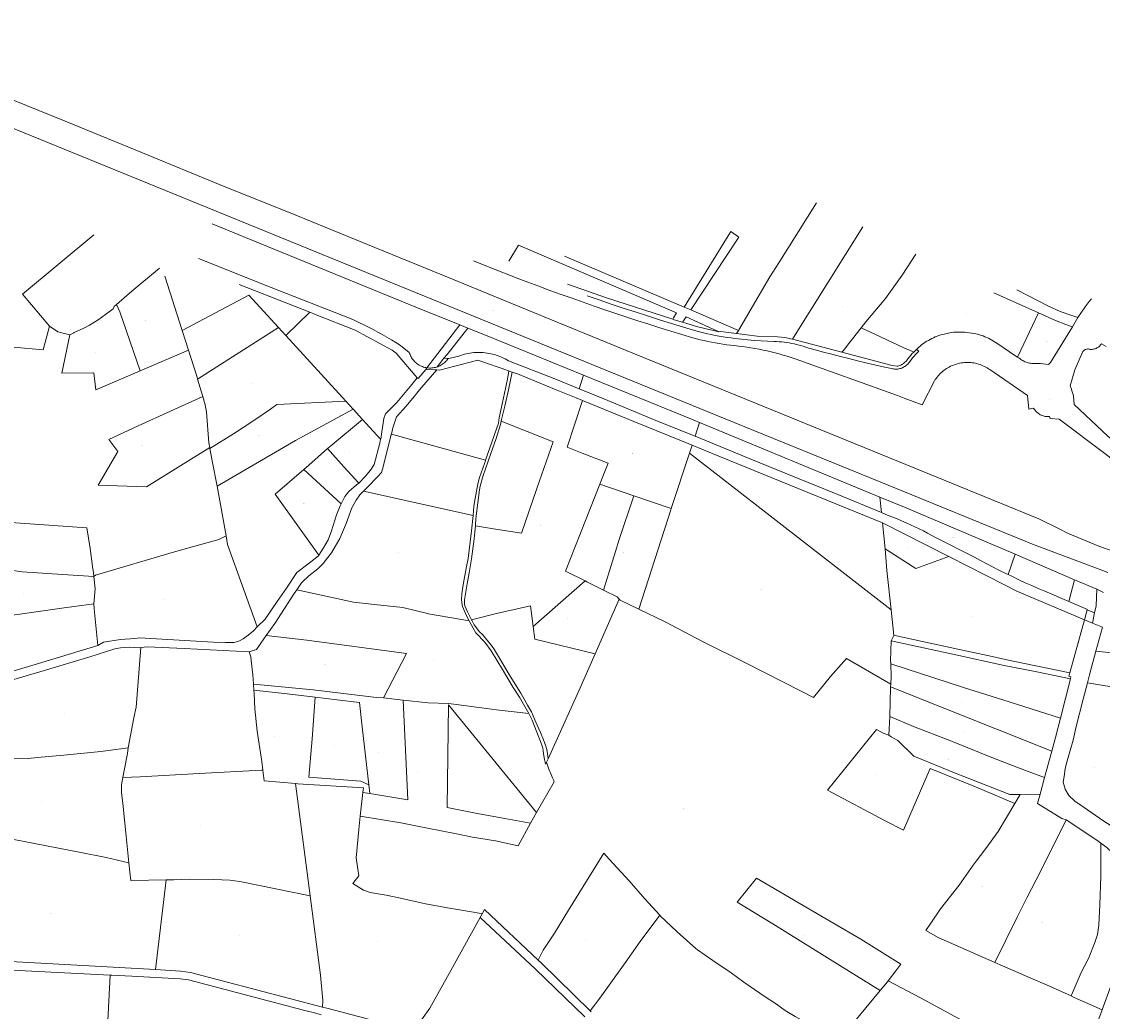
# Model space of a CAD drawing. Header units: metres. Extents: x 157502 to 161309, y 403445 to 406837.
# Tile 13 of 15: x 158794 to 160083, y 405656 to 406837. Entities that reach past the tile are written whole.
import ezdxf
from ezdxf.enums import TextEntityAlignment as Align
from ezdxf.lldxf.tags import DXFTag

# ---------------------------------------------------------------- set-up
doc = ezdxf.new("R2010")
doc.units = ezdxf.units.M
doc.layers.get('0').update_dxf_attribs({"color": 151})
doc.layers.add('B-WE-KG-GRENS_PERCEEL-G', color=150, linetype='KG-PERCEEL-SO', lineweight=18)
doc.layers.add('B-WE-KG-GRENS_PERCEEL-S', color=150, linetype='Continuous', lineweight=25)
doc.styles.add('NLCS-ISO', font='NLCS-ISO.TTF')
doc.styles.get("Standard").update_dxf_attribs({"font": 'iv-font.shx'})
tags = doc.linetypes.add('KG-PERCEEL-SO', pattern='A,5.5,-2,["P",Standard,S=1.8,R=0,X=-0.5,Y=-0.9],-2,5.5,-2,[5,NLCS.SHX,S=0.75,R=0,X=0,Y=0],-2', length=19).pattern_tags.tags
tags[6] = DXFTag(74, 10)

# ---------------------------------------------------------------- blocks, each defined once
blk = doc.blocks.new('SKG-PERCEELNUMMER-SO')
at = {"style": 'NLCS-ISO', "oblique": 10, "flags": 1}
for tag, p in [('GEMEENTECODE', (0, 2.6)), ('PERCEELGROOTTE', (0, -2.4))]:
    blk.add_attdef(tag, text='', height=1.8, dxfattribs=at).set_placement(p, align=Align.MIDDLE_CENTER)
at = {"style": 'NLCS-ISO', "oblique": 10}
blk.add_attdef('SECTIE', text='', height=1.8, dxfattribs=at).set_placement((-0.5, 0), align=Align.MIDDLE_RIGHT)
blk.add_attdef('PERCEELNUMMER', text='', height=1.8, dxfattribs=at).set_placement((0.5, 0), align=Align.MIDDLE_LEFT)

msp = doc.modelspace()

# ---------------------------------------------------------------- linework, layer by layer
at = {"layer": 'B-WE-KG-GRENS_PERCEEL-G', "ltscale": 0.2, "flags": 128}
for points in [[(159747.291, 406350.17), (159710.175, 406365.238), (159525.074, 406440.903), (159432.677, 406478.712), (159372.564, 406503.447), (159307.751, 406529.837), (159215.168, 406567.733), (159122.82, 406605.367), (159030.624, 406642.721), (158937.99, 406680.572), (158845.733, 406718.358), (158753.279, 406756.087), (158660.818, 406793.791), (158568.432, 406831.478), (158554.239, 406837.299)], [(158546.193, 406806.928), (159633.332, 406363.344)], [(159649.035, 406468.874), (159686.573, 406532.564), (159697.094, 406549.337), (159741.97, 406621.026)], [(159316.609, 406475.561), (159264.191, 406496.641), (159060.984, 406579.771), (159021.107, 406596.184)], [(158827.1, 406473.725), (158794.975, 406512.03), (158880.09, 406583.03)], [(159584.17, 406496.565), (159640.117, 406586.689), (159649.552, 406580.103)], [(159714.586, 406460.167), (159797.529, 406592.401)], [(159571.63, 406483.813), (159575.274, 406489.885), (159386.539, 406570.66), (159375.005, 406551.62)], [(159592.046, 406493.203), (159649.552, 406580.103)], [(159441.492, 406557.474), (159584.17, 406496.565)], [(159795.372, 406471.962), (159800.967, 406479.076), (159824.456, 406507.054), (159844.341, 406534.782), (159860.554, 406559.66)], [(159004.858, 406554.558), (159091.632, 406520.084), (159184.995, 406483.595)], [(159332.812, 406551.907), (159345.793, 406546.673), (159358.799, 406541.502), (159371.831, 406536.395), (159384.888, 406531.352), (159397.969, 406526.374), (159411.075, 406521.459), (159424.204, 406516.609), (159437.357, 406511.824), (159450.534, 406507.103), (159463.733, 406502.447)], [(158958.532, 406542.995), (158925.428, 406515.526), (158907.201, 406499.842)], [(158964.629, 406533.434), (158985.482, 406468.804)], [(159053.33, 406523.77), (159137.72, 406490.51)], [(159445.059, 406523.825), (159492.712, 406507.378), (159570.637, 406482.158)], [(158985.482, 406468.804), (159031.051, 406493.032), (159064.933, 406511.066)], [(159064.933, 406511.066), (159100.429, 406472.199)], [(159468.585, 406510.061), (159482.892, 406505.154), (159497.222, 406500.315), (159511.574, 406495.543), (159525.949, 406490.839), (159540.346, 406486.202), (159554.764, 406481.633), (159569.204, 406477.132), (159583.665, 406472.699), (159598.146, 406468.334)], [(159953.832, 406513.783), (160006.884, 406489.644)], [(159981.235, 406517.353), (160018.888, 406497.683), (160032.952, 406491.444), (160044.543, 406487.277), (160054.041, 406484.397)], [(160067.586, 406503.412), (160070.093, 406506.62)], [(158907.201, 406499.842), (158904.401, 406497.433), (158902.934, 406494.499), (158894.132, 406487.653), (158885.33, 406481.296), (158875.061, 406474.939), (158868.215, 406471.516), (158856.479, 406466.137), (158856.259, 406466.052), (158851.222, 406463.611)], [(158907.201, 406499.842), (158911.247, 406491.076), (158935.404, 406420.427)], [(159463.733, 406502.447), (159476.725, 406497.91), (159489.739, 406493.439), (159502.775, 406489.033), (159515.833, 406484.692), (159528.913, 406480.417), (159542.014, 406476.208), (159555.136, 406472.064), (159568.279, 406467.986), (159581.442, 406463.974), (159594.625, 406460.028)], [(159584.17, 406496.565), (159592.046, 406493.203)], [(159592.046, 406493.203), (159649.035, 406468.874)], [(160054.041, 406484.397), (160062.76, 406496.85)], [(160062.76, 406496.85), (160065.141, 406500.155)], [(160065.141, 406500.155), (160067.586, 406503.412)], [(159109.163, 406462.636), (159137.72, 406490.51)], [(159137.72, 406490.51), (159145.102, 406487.596), (159191.619, 406469.26), (159235.936, 406445.343), (159240.841, 406441.735), (159265.94, 406412.38)], [(159184.995, 406483.595), (159190.688, 406480.974), (159196.349, 406478.284), (159201.976, 406475.524), (159207.568, 406472.695), (159213.126, 406469.797), (159218.647, 406466.831), (159224.131, 406463.797), (159229.577, 406460.695), (159234.985, 406457.527), (159240.353, 406454.293), (159245.681, 406450.992)], [(159570.637, 406482.158), (159571.63, 406483.813)], [(159570.637, 406482.158), (159572.363, 406481.599), (159582.412, 406478.602)], [(159583.493, 406480.234), (159582.412, 406478.602)], [(159614.463, 406472.408), (159586.687, 406485.057), (159583.493, 406480.234)], [(159982.318, 406437.828), (160006.884, 406489.644)], [(160006.884, 406489.644), (160027.125, 406480.675), (160039.475, 406475.716), (160047.502, 406473.218)], [(160047.502, 406473.218), (160054.041, 406484.397)], [(158713.203, 406455.379), (158819.494, 406445.533), (158827.1, 406473.725)], [(158827.1, 406473.725), (158837.206, 406467.183)], [(158837.206, 406467.183), (158851.222, 406463.611)], [(158985.482, 406468.804), (158993.101, 406445.19)], [(159003.884, 406410.473), (159100.429, 406472.199)], [(159100.429, 406472.199), (159109.163, 406462.636)], [(159277.486, 406424.212), (159316.609, 406475.561)], [(159326.244, 406471.686), (159301.469, 406440.238), (159297.744, 406435.582)], [(159326.244, 406471.686), (159316.609, 406475.561)], [(159464.314, 406415.382), (159347.352, 406463.197), (159326.244, 406471.686)], [(159582.412, 406478.602), (159600.458, 406473.22), (159625.796, 406467.138), (159625.962, 406467.171)], [(159598.146, 406468.334), (159602.746, 406467.089), (159607.365, 406465.92), (159612.004, 406464.828), (159616.659, 406463.813), (159621.331, 406462.874), (159626.018, 406462.014), (159630.719, 406461.231), (159635.432, 406460.526), (159640.155, 406459.899), (159644.889, 406459.351)], [(159614.643, 406472.326), (159614.463, 406472.408)], [(159625.962, 406467.171), (159614.643, 406472.326)], [(159625.962, 406467.171), (159628.08, 406467.59), (159633.988, 406466.603), (159646.689, 406465.051)], [(159646.689, 406465.051), (159648.964, 406468.758)], [(159648.964, 406468.758), (159649.035, 406468.874)], [(159774.314, 406445.034), (159780.689, 406453.294), (159795.372, 406471.962)], [(159795.372, 406471.962), (159811.632, 406464.169)], [(159892.592, 406464.001), (159896.277, 406464.731), (159902.886, 406466.473)], [(159902.886, 406466.473), (159905.585, 406466.674), (159908.256, 406466.802), (159910.929, 406466.856), (159913.602, 406466.839), (159916.273, 406466.749), (159918.942, 406466.588), (159921.606, 406466.353), (159924.261, 406466.047), (159926.907, 406465.67), (159929.543, 406465.221), (159932.18, 406464.697)], [(160000.39, 406429.315), (160009.016, 406429.257), (160018.709, 406428.331), (160021.182, 406430.351), (160047.502, 406473.218)], [(158851.222, 406463.611), (158841.918, 406417.896), (158880.009, 406418.228), (158882.59, 406397.76)], [(159109.163, 406462.636), (159180.721, 406384.283)], [(159594.625, 406460.028), (159599.05, 406458.818), (159603.493, 406457.68), (159607.955, 406456.612), (159612.432, 406455.615), (159616.925, 406454.69), (159621.433, 406453.837), (159625.953, 406453.056), (159630.485, 406452.347), (159635.028, 406451.71), (159639.58, 406451.146), (159644.141, 406450.655)], [(159644.889, 406459.351), (159668.362, 406456.672), (159691.499, 406455.556)], [(159646.689, 406465.051), (159671.495, 406462.019), (159695.461, 406461.143), (159704.244, 406460.403), (159713.375, 406458.237)], [(159691.499, 406455.556), (159694.545, 406455.439), (159697.588, 406455.251), (159700.625, 406454.994), (159703.656, 406454.666), (159706.678, 406454.269), (159709.691, 406453.802), (159712.692, 406453.266), (159715.679, 406452.66), (159718.652, 406451.986), (159721.609, 406451.244), (159724.548, 406450.434), (159727.467, 406449.556), (159730.365, 406448.611)], [(159713.375, 406458.237), (159713.479, 406458.402)], [(159713.479, 406458.402), (159714.586, 406460.167)], [(159713.479, 406458.402), (159772.55, 406442.748)], [(159811.632, 406464.169), (159846.432, 406448.158)], [(159867.883, 406451.963), (159869.775, 406453.313), (159871.687, 406454.592), (159873.637, 406455.813), (159875.623, 406456.973), (159877.644, 406458.074), (159879.696, 406459.113), (159881.78, 406460.088), (159883.892, 406461), (159886.03, 406461.849), (159888.193, 406462.632), (159890.379, 406463.348), (159892.592, 406464.001)], [(159932.18, 406464.697), (159934.399, 406464.183), (159936.614, 406463.589), (159938.807, 406462.918), (159940.974, 406462.171), (159943.114, 406461.349), (159945.225, 406460.453), (159947.304, 406459.484), (159949.347, 406458.444), (159951.353, 406457.333), (159953.319, 406456.153), (159955.243, 406454.907), (159957.116, 406453.598)], [(159957.116, 406453.598), (159980.079, 406438.114), (159981.94, 406437.032)], [(158935.404, 406420.427), (158993.101, 406445.19)], [(158993.101, 406445.19), (159003.179, 406412.836), (159003.884, 406410.473)], [(159245.681, 406450.992), (159256.258, 406442.582)], [(159256.258, 406442.582), (159256.698, 406441.232), (159257.211, 406439.908), (159257.795, 406438.614), (159258.45, 406437.353), (159259.171, 406436.131), (159259.959, 406434.949), (159260.81, 406433.812), (159261.721, 406432.723), (159262.69, 406431.686), (159263.715, 406430.703), (159264.792, 406429.777), (159265.917, 406428.911), (159267.088, 406428.108), (159268.301, 406427.37), (159269.553, 406426.699), (159270.839, 406426.098), (159272.156, 406425.567), (159273.5, 406425.11), (159274.867, 406424.726), (159276.253, 406424.417), (159277.486, 406424.212)], [(159315.583, 406438.195), (159317.72, 406438.965), (159319.883, 406439.663), (159322.068, 406440.286), (159324.272, 406440.835), (159326.495, 406441.309), (159328.731, 406441.707), (159330.981, 406442.028), (159333.239, 406442.273), (159335.505, 406442.442), (159337.775, 406442.533), (159340.047, 406442.546), (159342.319, 406442.483), (159344.586, 406442.342), (159346.848, 406442.125), (159349.101, 406441.831), (159351.343, 406441.46), (159353.57, 406441.013), (159355.781, 406440.491), (159357.974, 406439.894), (159360.144, 406439.223), (159362.291, 406438.479), (159364.411, 406437.662), (159366.502, 406436.773), (159368.562, 406435.814), (159370.588, 406434.786), (159372.578, 406433.689), (159374.529, 406432.525)], [(159644.141, 406450.655), (159649.07, 406450.143), (159653.99, 406449.552), (159658.899, 406448.882), (159663.798, 406448.134), (159668.684, 406447.307), (159673.556, 406446.402), (159678.412, 406445.419), (159683.253, 406444.358), (159688.076, 406443.22), (159692.879, 406442.005), (159697.663, 406440.713), (159702.426, 406439.344), (159707.166, 406437.899), (159711.882, 406436.378), (159716.573, 406434.782)], [(159730.365, 406448.611), (159740.423, 406445.781), (159750.499, 406443.016), (159760.592, 406440.315), (159770.703, 406437.68), (159780.83, 406435.109), (159790.974, 406432.604), (159801.133, 406430.163), (159811.308, 406427.788), (159821.498, 406425.478), (159831.703, 406423.234)], [(159772.55, 406442.748), (159774.314, 406445.034)], [(159772.55, 406442.748), (159832.256, 406426.925), (159838.252, 406425.984)], [(159846.432, 406448.158), (159856.548, 406443.603)], [(159858.07, 406442.918), (159856.151, 406441.149), (159850.086, 406433.488)], [(159853.301, 406431.568), (159854.965, 406433.764), (159856.684, 406435.918), (159858.457, 406438.028), (159860.282, 406440.093), (159862.158, 406442.112), (159864.084, 406444.083)], [(159856.548, 406443.603), (159858.07, 406442.918)], [(159858.07, 406442.918), (159861.55, 406446.126)], [(159861.55, 406446.126), (159861.593, 406446.166)], [(159861.593, 406446.166), (159867.883, 406451.963)], [(159864.084, 406444.083), (159861.593, 406446.166)], [(160059.44, 406442.94), (160050.172, 406421.677), (160044.63, 406402.511)], [(160068.614, 406446.211), (160067.893, 406446.431), (160067.155, 406446.58), (160066.405, 406446.655), (160065.651, 406446.656), (160064.901, 406446.583), (160064.162, 406446.437), (160063.441, 406446.219), (160062.744, 406445.932), (160062.08, 406445.577), (160061.453, 406445.159), (160060.87, 406444.681), (160060.337, 406444.149), (160059.859, 406443.566), (160059.44, 406442.94)], [(160081.996, 406452.759), (160081.397, 406451.905), (160080.738, 406451.097), (160080.022, 406450.338), (160079.254, 406449.633), (160078.437, 406448.985), (160077.576, 406448.397), (160076.675, 406447.872), (160075.738, 406447.414), (160074.771, 406447.024), (160073.778, 406446.705), (160072.765, 406446.457), (160071.736, 406446.284), (160070.698, 406446.185), (160069.656, 406446.16), (160068.614, 406446.211)], [(160081.996, 406452.759), (160087.755, 406449.636)], [(159289.083, 406421.665), (159292.263, 406421.513), (159338.016, 406433.115)], [(159297.744, 406435.582), (159292.672, 406429.242), (159289.495, 406425.299)], [(159289.495, 406425.299), (159290.234, 406425.549), (159291.552, 406426.077), (159292.839, 406426.676), (159294.092, 406427.344), (159295.307, 406428.08), (159296.479, 406428.88), (159297.607, 406429.744), (159298.685, 406430.667), (159299.712, 406431.648), (159300.683, 406432.684), (159301.597, 406433.771), (159302.45, 406434.906)], [(159297.744, 406435.582), (159303.694, 406435.218)], [(159302.45, 406434.906), (159303.694, 406435.218)], [(159303.694, 406435.218), (159315.583, 406438.195)], [(159338.016, 406433.115), (159374.94, 406420.57)], [(159374.529, 406432.525), (159429.945, 406411.038), (159459.017, 406399.118)], [(159716.573, 406434.782), (159838.687, 406391.111), (159846.899, 406387.946), (159868.229, 406380.075), (159882.773, 406408.467)], [(159831.703, 406423.234), (159832.908, 406422.965), (159834.127, 406422.77), (159835.356, 406422.652), (159836.59, 406422.61), (159837.825, 406422.644), (159839.054, 406422.754), (159840.275, 406422.941), (159841.482, 406423.202), (159842.67, 406423.538), (159843.835, 406423.947), (159844.973, 406424.427), (159846.078, 406424.976), (159847.148, 406425.593), (159848.177, 406426.275), (159849.163, 406427.019), (159850.1, 406427.823), (159850.986, 406428.683), (159851.817, 406429.596), (159852.589, 406430.559), (159853.301, 406431.568)], [(159838.252, 406425.984), (159839.354, 406426.219), (159840.511, 406426.544), (159841.644, 406426.942), (159842.751, 406427.413), (159843.824, 406427.953), (159844.86, 406428.562), (159845.855, 406429.235), (159846.805, 406429.971), (159847.706, 406430.767), (159848.553, 406431.618), (159849.345, 406432.522), (159850.086, 406433.488)], [(159882.773, 406408.467), (159883.795, 406410.062), (159884.881, 406411.613), (159886.03, 406413.119), (159887.24, 406414.577), (159888.508, 406415.983), (159889.833, 406417.337), (159891.212, 406418.636), (159892.643, 406419.876), (159894.124, 406421.058), (159895.652, 406422.177), (159897.224, 406423.234), (159898.838, 406424.225), (159900.491, 406425.149), (159902.181, 406426.005), (159903.904, 406426.791), (159905.659, 406427.506), (159907.44, 406428.148), (159909.247, 406428.717), (159911.075, 406429.211), (159912.923, 406429.631), (159914.785, 406429.974), (159916.66, 406430.241), (159918.545, 406430.431), (159920.436, 406430.544), (159922.33, 406430.579), (159924.223, 406430.537), (159926.114, 406430.417), (159927.997, 406430.22), (159929.872, 406429.946), (159931.733, 406429.596), (159933.579, 406429.169), (159935.405, 406428.668), (159937.21, 406428.092), (159938.989, 406427.443), (159940.74, 406426.722), (159942.461, 406425.93), (159944.147, 406425.068), (159945.797, 406424.137), (159947.408, 406423.14), (159948.976, 406422.078)], [(159981.94, 406437.032), (159982.318, 406437.828)], [(159981.94, 406437.032), (159983.598, 406436.068)], [(159983.598, 406436.068), (159984.724, 406435.119), (159985.852, 406434.265), (159987.025, 406433.472), (159988.237, 406432.742), (159989.488, 406432.079), (159990.771, 406431.482), (159992.084, 406430.955), (159993.424, 406430.499), (159994.786, 406430.115), (159996.166, 406429.803), (159997.562, 406429.565), (159998.967, 406429.402), (160000.39, 406429.315)], [(158882.59, 406397.76), (158935.404, 406420.427)], [(159289.083, 406421.665), (159268.595, 406397.841), (159262.239, 406390.019), (159252.466, 406378.291), (159241.263, 406365.628), (159239.349, 406360.843), (159236.911, 406352.554), (159235.031, 406345.113)], [(159265.94, 406412.38), (159266.818, 406411.361), (159276.023, 406422.292)], [(159276.023, 406422.292), (159277.486, 406424.212)], [(159276.023, 406422.292), (159286.66, 406421.781)], [(159277.486, 406424.212), (159277.654, 406424.184), (159279.066, 406424.028), (159280.483, 406423.949), (159281.903, 406423.948), (159283.321, 406424.024), (159284.733, 406424.177), (159286.134, 406424.407), (159287.521, 406424.713), (159288.889, 406425.094), (159289.495, 406425.299)], [(159286.66, 406421.781), (159289.083, 406421.665)], [(159374.94, 406420.57), (159373.346, 406410.474), (159367.506, 406382.735), (159363.569, 406364.526), (159362.594, 406358.19), (159347.387, 406313.913)], [(159379.25, 406419.1), (159374.809, 406398.023), (159370.416, 406378.499), (159366.501, 406362.353), (159366.005, 406360.369)], [(159374.94, 406420.57), (159376.824, 406419.927)], [(159376.824, 406419.927), (159379.25, 406419.1)], [(159379.25, 406419.1), (159385.442, 406417), (159431.736, 406398.106), (159455.526, 406388.397)], [(159459.017, 406399.118), (159464.314, 406415.382)], [(159602.641, 406358.802), (159595.042, 406361.939), (159464.314, 406415.382)], [(159948.976, 406422.078), (159993.717, 406391.287), (159995.541, 406374.981), (160001.147, 406375.959)], [(159003.884, 406410.473), (159009.953, 406390.139)], [(159222.202, 406338.864), (159222.246, 406339.086), (159223.709, 406347.864), (159225.179, 406358.151), (159226.166, 406363.58), (159228.172, 406369.097), (159241.434, 406382.849), (159259.54, 406404.38), (159265.94, 406412.38)], [(160044.63, 406402.511), (160045.449, 406400.546), (160046.215, 406398.559), (160046.925, 406396.552), (160047.581, 406394.527), (160048.182, 406392.484), (160048.726, 406390.426)], [(159009.953, 406390.139), (158932.776, 406355.055), (158898.011, 406338.833), (158908.623, 406324.388), (158885.381, 406284.339), (158942.754, 406282.185), (159018.331, 406329.249)], [(159009.953, 406390.139), (159012.958, 406380.073), (159014.426, 406371.271), (159017.359, 406334.597), (159018.331, 406329.249)], [(159459.017, 406399.118), (159488.529, 406387.019), (159552.586, 406360.531), (159597.278, 406342.502)], [(160048.726, 406390.426), (160049.572, 406380.594), (160089.745, 406342.595), (160105.475, 406329.574)], [(159018.552, 406328.033), (159046.699, 406345.355), (159069.682, 406360.514), (159090.709, 406374.694), (159098.166, 406380.43), (159180.721, 406384.283)], [(159180.721, 406384.283), (159189.301, 406374.889)], [(159462.955, 406385.365), (159444.717, 406329.351)], [(159455.526, 406388.397), (159462.955, 406385.365)], [(159462.955, 406385.365), (159524.322, 406360.32), (159593.81, 406331.96)], [(160001.147, 406375.959), (160001.8, 406374.897), (160002.519, 406373.879), (160003.301, 406372.907), (160004.142, 406371.987), (160005.04, 406371.122), (160005.99, 406370.314), (160006.989, 406369.568), (160008.033, 406368.887), (160009.117, 406368.272), (160010.239, 406367.727), (160011.392, 406367.254), (160012.573, 406366.854), (160013.776, 406366.529), (160014.998, 406366.28), (160016.233, 406366.109), (160017.476, 406366.016), (160018.723, 406366.001), (160019.968, 406366.065)], [(159027.064, 406283.095), (159120.538, 406337.531), (159189.301, 406374.889)], [(159189.301, 406374.889), (159200.654, 406362.457)], [(160082.349, 406182.606), (160000, 406213.919), (159818.785, 406287.674), (159633.332, 406363.344)], [(160019.968, 406366.065), (160021.008, 406363.564), (160031.8, 406363.042), (160085.968, 406322.041), (160103.838, 406307.844)], [(159200.654, 406362.457), (159162.592, 406331.174), (159158.851, 406327.856)], [(159200.654, 406362.457), (159222.202, 406338.864)], [(159366.005, 406360.369), (159365.03, 406356.467), (159360.134, 406339.821), (159353.522, 406321.843)], [(159366.005, 406360.369), (159427.802, 406336.017)], [(159597.278, 406342.502), (159602.641, 406358.802)], [(159817.723, 406270.006), (159602.641, 406358.802)], [(160097.039, 406205.191), (160078.984, 406211.318), (160041.629, 406226.975), (160032.325, 406231.503), (160007.238, 406244.117), (159839.963, 406312.298), (159747.291, 406350.17)], [(159195.991, 406286.552), (159203.786, 406294.346), (159210.105, 406302.125), (159214.451, 406308.884), (159221.275, 406334.229), (159222.202, 406338.864)], [(159235.031, 406345.113), (159234.932, 406344.721), (159225.179, 406306.112), (159223.183, 406299.126), (159218.672, 406294.615), (159206.449, 406281.902), (159201.689, 406277.142)], [(159235.031, 406345.113), (159347.387, 406313.913)], [(159597.278, 406342.502), (159604.315, 406339.664), (159663.769, 406315.125), (159715.626, 406294.271), (159767.705, 406272.936), (159819.675, 406251.456)], [(159018.331, 406329.249), (159018.552, 406328.033)], [(159018.552, 406328.033), (159021.271, 406313.081), (159027.064, 406283.095)], [(159158.851, 406327.856), (159136.675, 406308.191), (159130.573, 406302.907)], [(159195.991, 406286.552), (159178.469, 406306.097), (159158.851, 406327.856)], [(159427.802, 406336.017), (159408.615, 406280.343), (159390.263, 406226.948)], [(159444.717, 406329.351), (159462.408, 406322.24)], [(159593.81, 406331.96), (159590.603, 406322.207)], [(159593.81, 406331.96), (159616.908, 406322.533), (159709.494, 406284.747), (159820.97, 406239.15)], [(159347.387, 406313.913), (159347.095, 406313.064), (159345.981, 406309.819), (159340.294, 406293.327), (159338.156, 406285.873), (159335.05, 406268.181), (159333.518, 406258.975), (159332.455, 406247.987)], [(159353.522, 406321.843), (159347.258, 406303.758), (159344.44, 406295.545), (159340.776, 406282.849), (159340.282, 406278.71), (159336.122, 406247.414), (159335.513, 406238.537), (159335.301, 406235.573)], [(159462.408, 406322.24), (159493.766, 406310.339), (159484.685, 406288.41)], [(159590.603, 406322.207), (159568.938, 406256.343)], [(159590.603, 406322.207), (159831.13, 406135.462)], [(159130.573, 406302.907), (159096.312, 406273.238), (159148.563, 406200.811)], [(159130.573, 406302.907), (159175.075, 406262.013)], [(159175.075, 406262.013), (159179.282, 406270.809), (159184.24, 406276.759), (159193.542, 406284.593), (159195.991, 406286.552)], [(159484.685, 406288.41), (159483.802, 406285.237)], [(159027.064, 406283.095), (159037.843, 406223.625)], [(159122.065, 406159.41), (159127.763, 406167.641), (159136.509, 406175.901), (159147.281, 406184.226), (159153.681, 406190.627), (159157.617, 406196.039), (159163.482, 406203.238), (159167.902, 406211.095), (159173.306, 406220.43), (159181.149, 406238.567), (159187.987, 406257.127), (159192.847, 406266.363), (159197.208, 406272.662), (159201.689, 406277.142)], [(159201.689, 406277.142), (159332.455, 406247.987)], [(159483.802, 406285.237), (159466.748, 406242.176), (159442.542, 406181.662), (159466.166, 406169.851)], [(159483.802, 406285.237), (159524.281, 406271.499)], [(159148.563, 406200.811), (159153.856, 406209.191), (159159.693, 406218.92), (159163.585, 406229.622), (159169.456, 406248.702), (159173.87, 406259.493), (159175.075, 406262.013)], [(159524.281, 406271.499), (159506.846, 406219.193), (159502.445, 406205.012), (159488.231, 406158.819)], [(159524.281, 406271.499), (159568.938, 406256.343)], [(159979.183, 406201.789), (159846.953, 406257.939), (159817.723, 406270.006)], [(159819.675, 406251.456), (159817.723, 406270.006)], [(158622.538, 406250.69), (158644.323, 406248.978), (158871.63, 406233.066)], [(159332.455, 406247.987), (159330.68, 406229.531), (159329.046, 406216.511), (159326.55, 406196.632), (159324.802, 406187.099), (159321.207, 406167.492), (159319.124, 406154.507), (159318.624, 406148.14), (159318.912, 406143.823), (159319.813, 406139.376), (159324.523, 406128.046), (159327.616, 406122.312)], [(159568.938, 406256.343), (159568.46, 406254.89), (159530.06, 406136.108)], [(159819.675, 406251.456), (159827.79, 406248.102)], [(159827.79, 406248.102), (159833.124, 406246.008), (159838.43, 406243.847), (159843.709, 406241.619), (159848.959, 406239.325), (159854.18, 406236.964), (159859.371, 406234.537), (159864.53, 406232.045), (159869.658, 406229.488), (159874.753, 406226.866), (159879.814, 406224.181), (159884.841, 406221.431)], [(159335.301, 406235.573), (159334.556, 406228.108), (159333.574, 406220.09), (159330.644, 406196.158), (159327.731, 406179.708), (159325.326, 406166.264), (159323.475, 406154.617), (159322.286, 406147.135), (159322.301, 406143.114), (159322.727, 406140.232), (159325.683, 406133.047), (159330.638, 406123.52)], [(159335.301, 406235.573), (159356.828, 406232.103)], [(159820.97, 406239.15), (159899.961, 406199.125)], [(159820.97, 406239.15), (159824.24, 406208.1)], [(158871.63, 406233.066), (158875.55, 406208.435), (158878.484, 406186.919), (158879.462, 406179.584), (158879.993, 406175.293)], [(158879.993, 406175.293), (158881.857, 406176.65), (158976.289, 406204.493), (159029.045, 406219.334), (159037.843, 406223.625)], [(159074.914, 406114.956), (159039.636, 406213.197), (159037.843, 406223.625)], [(159390.263, 406226.948), (159356.828, 406232.103)], [(159884.841, 406221.431), (159930.465, 406198.246)], [(159074.914, 406114.956), (159084.454, 406124.16), (159098.603, 406145.14), (159109.845, 406161.269), (159122.122, 406179.929), (159136.852, 406191.222), (159148.034, 406199.973), (159148.563, 406200.811)], [(159824.24, 406208.1), (159856.308, 406187.559), (159860.518, 406184.862), (159899.961, 406199.125)], [(159824.24, 406208.1), (159826.161, 406182.518), (159831.13, 406135.462)], [(159899.961, 406199.125), (159900.851, 406198.67), (159966.582, 406165.042)], [(159930.465, 406198.246), (159937.932, 406194.198), (159945.435, 406190.217), (159952.973, 406186.304), (159960.546, 406182.459), (159968.153, 406178.682), (159970.816, 406177.39)], [(159970.816, 406177.39), (159979.183, 406201.789)], [(160049.929, 406171.281), (159979.183, 406201.789)], [(158640.148, 406190.977), (158679.951, 406189.364), (158778.24, 406183.007), (158794.377, 406180.562), (158849.144, 406177.139), (158879.993, 406175.293)], [(160089.56, 406179.804), (160082.349, 406182.606)], [(158879.993, 406175.293), (158881.723, 406160.594), (158879.853, 406142.617)], [(159466.166, 406169.851), (159404.183, 406115.488)], [(159466.166, 406169.851), (159468.215, 406168.827), (159488.231, 406158.819)], [(159970.816, 406177.39), (159975.794, 406174.974), (159983.468, 406171.334), (159991.175, 406167.763), (159998.913, 406164.262), (160006.682, 406160.831), (160014.482, 406157.469)], [(160049.929, 406171.281), (160043.12, 406145.293)], [(160076.617, 406159.882), (160049.929, 406171.281)], [(159085.796, 406104.9), (159096.005, 406119.267), (159118.998, 406154.979), (159122.065, 406159.41)], [(159122.065, 406159.41), (159189.976, 406144.377), (159214.914, 406141.932), (159248.655, 406138.02), (159277.983, 406131.037), (159279.462, 406130.685), (159327.616, 406122.312)], [(159488.231, 406158.819), (159504.401, 406150.734), (159506.667, 406148.145)], [(159966.582, 406165.042), (159981.258, 406157.534), (160061.88, 406123.63)], [(160014.482, 406157.469), (160043.12, 406145.293)], [(160076.617, 406159.882), (160075.575, 406140.03), (160073.914, 406131.988)], [(160084.474, 406156.215), (160076.617, 406159.882)], [(159477.932, 406082.973), (159506.667, 406148.145)], [(159506.667, 406148.145), (159507.824, 406146.822), (159530.06, 406136.108)], [(160043.12, 406145.293), (160065.287, 406135.869)], [(158732.499, 406121.838), (158842.031, 406137.33), (158856.73, 406139.43), (158879.853, 406142.617)], [(158879.853, 406142.617), (158880.286, 406136.455), (158884.919, 406092.725)], [(159360.224, 406130.837), (159400.816, 406140.174)], [(159400.816, 406140.174), (159404.183, 406115.488)], [(159530.06, 406136.108), (159561.614, 406120.905), (159606.299, 406097.631), (159608.558, 406096.455), (159657.457, 406072.005), (159723.961, 406038.264), (159738.592, 406030.63), (159758.68, 406055.868), (159777.97, 406077.497), (159830.715, 406046.794)], [(159831.13, 406135.462), (159834.373, 406104.746)], [(160061.88, 406123.63), (160065.184, 406135.498)], [(160065.184, 406135.498), (160065.287, 406135.869)], [(160065.184, 406135.498), (160073.914, 406131.988)], [(160073.914, 406131.988), (160071.385, 406119.636)], [(159327.616, 406122.312), (159332.366, 406113.366), (159335.786, 406108.058), (159346.363, 406096.616), (159354.096, 406086.565), (159367.461, 406064.12), (159380.403, 406042.772), (159387.642, 406031.228), (159398.846, 406011.71)], [(159330.638, 406123.52), (159360.224, 406130.837)], [(159330.638, 406123.52), (159330.857, 406123.098), (159333.681, 406117.666), (159340.188, 406109.313), (159343.651, 406105.855), (159354.413, 406092.999), (159357.979, 406087.603), (159362.665, 406079.679), (159376.608, 406056.419), (159389.397, 406035.915), (159397.469, 406021.687), (159402.108, 406013.509), (159406.191, 406004.194), (159409.038, 405997.697), (159412.86, 405988.978), (159416.616, 405980.408), (159417.841, 405977.276), (159419.307, 405972.875), (159420.295, 405968.925), (159421.072, 405963.533), (159421.948, 405957.664)], [(160044.194, 406060.106), (160061.88, 406123.63)], [(160071.385, 406119.636), (160061.88, 406123.63)], [(160083.266, 406114.813), (160073.441, 406118.772), (160071.385, 406119.636)], [(158884.919, 406092.725), (158891.615, 406096.95), (158911.672, 406099.885), (158928.809, 406101.354), (158934.712, 406101.846), (159022.246, 406096.956), (159036.936, 406096.466), (159047.611, 406096.466), (159052.868, 406097.9), (159058.166, 406100.79), (159063.988, 406105.157), (159070.319, 406110.513), (159074.914, 406114.956)], [(159404.183, 406115.488), (159406.233, 406100.457), (159477.932, 406082.973)], [(160075.389, 406085.872), (160083.266, 406114.813)], [(158884.919, 406092.725), (158817.821, 406072.528), (158751.149, 406052.654), (158683.552, 406033.054)], [(159065.538, 406085.123), (159073.933, 406087.875), (159082.759, 406100.625), (159085.796, 406104.9)], [(159085.796, 406104.9), (159134.218, 406099.077), (159253.096, 406083.214)], [(159830.653, 406070.974), (159830.562, 406074.45), (159831.261, 406098.578)], [(159831.261, 406098.578), (159834.373, 406104.746)], [(159831.261, 406098.578), (159908.313, 406081.785), (159966.015, 406069.071), (160005.135, 406061.247), (160045.058, 406052.867)], [(159834.373, 406104.746), (159837.408, 406104.279), (159886.797, 406093.521), (159910.758, 406088.631), (159945.966, 406080.807), (159976.773, 406073.961), (160044.194, 406060.106)], [(158761.211, 406045.485), (158815.498, 406061.365), (158875.114, 406079.444), (158905.02, 406088.758), (158911.803, 406090.212), (158921.998, 406090.697), (158934.246, 406090.208), (158935.968, 406090.38)], [(158935.968, 406090.38), (158930.424, 406019.31)], [(158935.968, 406090.38), (158944.017, 406091.186), (158987.978, 406089.233), (159065.538, 406085.123)], [(159065.538, 406085.123), (159067.237, 406079.462), (159067.726, 406075.061), (159069.682, 406057.946), (159070.421, 406046.614)], [(159253.096, 406083.214), (159225.522, 406030.245)], [(159421.948, 405957.664), (159458.435, 406038.753), (159477.932, 406082.973)], [(160065.283, 406048.105), (160067.728, 406057.723), (160075.389, 406085.872)], [(160075.389, 406085.872), (160162.334, 406076.796)], [(159830.653, 406070.974), (159917.604, 406042.665), (159971.883, 406025.55), (160033.149, 406006.123)], [(159830.715, 406046.794), (159831.051, 406055.868), (159830.653, 406070.974)], [(160045.058, 406052.867), (160045.723, 406055.479), (160043.072, 406056.075), (160044.194, 406060.106)], [(159070.421, 406046.614), (159141.565, 406039.731), (159217.359, 406030.929), (159225.522, 406030.245)], [(159070.421, 406046.614), (159070.886, 406039.479)], [(159829.731, 406008.239), (159830.074, 406025.55), (159830.562, 406042.665), (159830.587, 406043.336)], [(159830.587, 406043.336), (159830.715, 406046.794)], [(159830.587, 406043.336), (160022.844, 405966.885)], [(160033.149, 406006.123), (160045.058, 406052.867)], [(160136.384, 405830.158), (160133.697, 405836.541), (160124.357, 405851.287), (160115.499, 405860.637), (160099.318, 405873.876), (160083.675, 405884.141), (160061.564, 405899.374), (160050.439, 405907.113), (160043.185, 405913.883), (160038.85, 405921.589), (160036.451, 405929.744), (160037.413, 405936.475), (160038.878, 405945.756), (160040.338, 405952.565), (160048.159, 405979.939), (160052.069, 405996.068), (160060.387, 406028.85), (160065.283, 406048.105)], [(160065.283, 406048.105), (160157.057, 406033.259), (160157.125, 406033.818)], [(159070.886, 406039.479), (159071.149, 406035.452), (159072.127, 406017.36), (159075.061, 405990.465), (159080.44, 405954.279), (159081.722, 405944.148)], [(159143.999, 406031.049), (159110.579, 406035.031), (159070.886, 406039.479)], [(159208.041, 405926.565), (159198.514, 405930.911), (159136.648, 405935.56), (159140.382, 405981.342), (159143.999, 406031.049)], [(159143.999, 406031.049), (159170.275, 406028.156), (159196.84, 406024.843), (159200.042, 405995.765), (159208.041, 405926.565)], [(159225.522, 406030.245), (159238.889, 406028.83), (159249.217, 406027.737)], [(158930.424, 406019.31), (158927.873, 406006.602), (158920.833, 405970.575)], [(159254.655, 405908.702), (159249.217, 406027.737)], [(159249.217, 406027.737), (159278.854, 406024.609), (159303.276, 406023.532), (159309.679, 406022.698), (159324.423, 406020.671), (159360.45, 406015.988), (159398.846, 406011.71)], [(159301.571, 405899.449), (159303.254, 406021.906)], [(159303.254, 406021.906), (159408.104, 405893.641)], [(159398.846, 406011.71), (159402.801, 406003.905), (159407.787, 405991.241), (159413.684, 405976.445), (159415.686, 405970.43), (159416.163, 405967.062), (159416.631, 405963.753), (159417.68, 405956.834), (159418.44, 405953.544), (159419.003, 405951.111), (159420.167, 405953.713)], [(159828.534, 405985.943), (159829.731, 406008.239)], [(159829.731, 406008.239), (159857.883, 405996.324), (159901.091, 405979.28), (159953.301, 405958.558), (159991.642, 405943.5), (160014.159, 405935.19)], [(160022.844, 405966.885), (160027.243, 405982.939), (160033.149, 406006.123)], [(159978.664, 405904.335), (159931.785, 405924.328), (159877.609, 405945.91), (159846.057, 405872.645), (159824.206, 405883.741), (159755.169, 405920.049), (159813.853, 405992.603), (159821.761, 405988.386), (159828.534, 405985.943)], [(159828.534, 405985.943), (159831.188, 405983.828)], [(159831.188, 405983.828), (159839.225, 405979.558), (159858.34, 405960.667), (159908.901, 405940.096), (159972.858, 405914.894), (159985.145, 405915.138)], [(158776.955, 405957.681), (158801.64, 405958.173), (158812.958, 405959.169), (158844.254, 405962.103), (158888.264, 405966.504), (158920.833, 405970.575)], [(158920.833, 405970.575), (158920.049, 405964.059), (158916.137, 405943.521), (158914.66, 405935.15)], [(160014.159, 405935.19), (160022.844, 405966.885)], [(159420.167, 405953.713), (159421.948, 405957.664)], [(159420.167, 405953.713), (159422.738, 405945.355), (159425.672, 405938.998), (159427.139, 405935.086), (159428.607, 405931.663), (159429.141, 405930.118)], [(158914.66, 405935.15), (158935.116, 405936.261), (159005.719, 405940.095), (159080.213, 405944.068), (159081.722, 405944.148)], [(159081.722, 405944.148), (159083.334, 405931.414), (159120.687, 405928.119)], [(158914.66, 405935.15), (158913.203, 405926.895), (158913.203, 405917.604), (158914.67, 405904.401), (158918.582, 405865.281), (158921.851, 405833.317)], [(159138.113, 405793.935), (159120.687, 405928.119)], [(159120.687, 405928.119), (159123.472, 405927.873), (159201.562, 405922.899)], [(159208.041, 405926.565), (159209.327, 405916.066)], [(159429.141, 405930.118), (159408.104, 405893.641)], [(160008.792, 405915.607), (160014.159, 405935.19)], [(159197.833, 405889.358), (159200.954, 405917.417)], [(159200.954, 405917.417), (159201.562, 405922.899)], [(159200.954, 405917.417), (159209.327, 405916.066)], [(159209.327, 405916.066), (159254.655, 405908.702)], [(159985.145, 405915.138), (159978.664, 405904.335)], [(159985.145, 405915.138), (160008.792, 405915.607)], [(160034.705, 405886.468), (160005.695, 405904.301), (160008.792, 405915.607)], [(159401.011, 405880.817), (159370.192, 405886.241), (159333.252, 405893.032), (159301.571, 405899.449)], [(159978.664, 405904.335), (159958.68, 405871.027), (159944.01, 405850.489), (159931.296, 405833.863), (159928.95, 405830.554), (159912.225, 405806.968), (159890.22, 405778.606), (159878.468, 405761.573), (159872.703, 405752.637)], [(159189.021, 405808.749), (159196.298, 405817.863), (159193.167, 405839.41), (159196.041, 405873.244), (159197.833, 405889.358)], [(159197.833, 405889.358), (159246.21, 405881.296), (159277.995, 405874.939), (159310.758, 405868.582), (159331.785, 405864.181), (159359.169, 405859.78), (159386.15, 405853.672)], [(159408.104, 405893.641), (159401.011, 405880.817)], [(160034.705, 405886.468), (160039.951, 405884.687)], [(159386.15, 405853.672), (159401.011, 405880.817)], [(160039.951, 405884.687), (160009.799, 405823.917), (159993.172, 405791.814), (159981.772, 405769.47), (159954.846, 405714.735)], [(160039.951, 405884.687), (160076.734, 405860.345), (160081.418, 405856.883)], [(158784.459, 405861.207), (158862.347, 405846.21), (158894.621, 405839.853), (158921.851, 405833.317)], [(160081.418, 405856.883), (160081.418, 405817.726), (160079.951, 405783.496), (160078.973, 405759.046), (160077.506, 405747.8), (160074.083, 405738.509), (160066.748, 405719.438), (160057.946, 405702.812), (160045.885, 405674.67)], [(160081.418, 405856.883), (160088.528, 405851.847), (160096.006, 405844.62), (160101.662, 405838.501), (160106.979, 405830.311), (160112.413, 405818.75), (160118.32, 405804.048), (160121.149, 405789.848), (160121.357, 405781.19), (160121.147, 405772.524), (160119.5, 405759.089), (160118.021, 405752.475), (160115.412, 405743.071), (160108.35, 405724.487), (160093.861, 405687.581), (160083.11, 405658.207)], [(159555.183, 405770.861), (159537.164, 405790.342), (159518.582, 405811.858), (159494.621, 405837.775), (159488.393, 405845.041), (159446.21, 405777.139), (159429.584, 405749.756), (159415.893, 405729.218), (159410.224, 405717.367)], [(158921.851, 405833.317), (158922.983, 405822.249), (158924.199, 405812.518)], [(158924.199, 405812.518), (158924.656, 405812.524), (158966.214, 405813.066)], [(158966.214, 405813.066), (158953.765, 405706.035)], [(159138.113, 405793.935), (159054.241, 405811.385), (159042.358, 405812.98), (159023.27, 405813.618), (158993.704, 405813.84), (158975.652, 405813.363), (158966.214, 405813.066)], [(159189.021, 405808.749), (159201.712, 405800.734), (159209.535, 405798.289), (159228.606, 405794.866), (159245.721, 405791.443), (159275.55, 405784.597), (159304.401, 405779.218), (159328.362, 405775.306), (159342.054, 405772.861), (159343.242, 405772.663)], [(159827.506, 405692.666), (159836.919, 405704.768), (159842.712, 405712.516), (159794.866, 405742.421), (159737.653, 405775.672), (159670.504, 405815.232), (159647.362, 405786.645), (159690.22, 405760.514), (159769.927, 405711.125), (159818.127, 405681.286)], [(159152.891, 405661.39), (159153.14, 405669.27), (159150.39, 405699.4), (159138.113, 405793.935)], [(159343.242, 405772.663), (159341.047, 405768.434)], [(159346.117, 405777.98), (159343.242, 405772.663)], [(159410.224, 405717.367), (159346.117, 405777.98)], [(159555.183, 405770.861), (159531.785, 405739.487), (159513.692, 405714.059), (159494.621, 405687.653), (159483.863, 405672.005), (159472.096, 405656.876)], [(159555.183, 405770.861), (159555.257, 405770.782), (159575.795, 405751.223), (159598.289, 405731.174), (159600.3, 405729.752), (159618.338, 405716.993), (159640.342, 405702.323), (159655.501, 405691.076), (159680.929, 405673.472), (159693.154, 405665.648), (159704.89, 405657.335), (159716.626, 405650), (159728.362, 405643.643), (159736.675, 405637.286), (159745.966, 405630.44), (159750.367, 405628.973), (159768.746, 405629.94)], [(159341.047, 405768.434), (159305.848, 405705.172), (159280.813, 405660.016), (159260.185, 405631.046)], [(159406.923, 405706.693), (159341.047, 405768.434)], [(159872.703, 405752.637), (159887.298, 405744.547), (159954.846, 405714.735)], [(158953.765, 405706.035), (158729.869, 405718.63), (158700.57, 405720.225)], [(158899.42, 405699.53), (158798.043, 405704.799), (158730.115, 405708.455)], [(159152.891, 405661.39), (158995.213, 405702.807), (158983.343, 405704.371), (158953.765, 405706.035)], [(159406.923, 405706.693), (159465.578, 405649.899)], [(159413.953, 405713.842), (159410.224, 405717.367)], [(159413.953, 405713.842), (159472.096, 405656.876)], [(159954.846, 405714.735), (159964.043, 405710.582), (160003.351, 405693.542), (160020.294, 405686.186), (160045.885, 405674.67)], [(158899.42, 405699.53), (158893.767, 405590.887)], [(159151.136, 405652.303), (159145.035, 405653.911), (159130.122, 405657.841), (158992.894, 405694.007), (158982.844, 405695.195), (158925.52, 405698.174), (158901.487, 405699.423), (158899.42, 405699.53)], [(159818.127, 405681.286), (159826.65, 405691.565), (159827.506, 405692.666)], [(159827.506, 405692.666), (159866.259, 405672.494), (159911.736, 405647.555), (159949.389, 405626.528), (159979.218, 405610.88), (159991.443, 405604.034), (159992.28, 405603.458)], [(159768.746, 405629.94), (159778.24, 405630.44), (159783.13, 405638.753), (159793.399, 405651.467), (159818.127, 405681.286)], [(160045.885, 405674.67), (160049.633, 405672.983), (160083.11, 405658.207)], [(159260.185, 405631.046), (159252.927, 405634.939), (159159.675, 405659.608), (159152.891, 405661.39)], [(159472.096, 405656.876), (159473.281, 405655.715)], [(160083.11, 405658.207), (160080.03, 405650.485), (160073.432, 405633.354), (160068.827, 405621.719), (160064.823, 405611.081), (160057.473, 405592.951), (160051.116, 405574.858), (160047.418, 405565.878)]]:
    msp.add_lwpolyline(points, dxfattribs=at)

# ---------------------------------------------------------------- block references
at = {"layer": 'B-WE-KG-GRENS_PERCEEL-S', "xscale": 0.2, "yscale": 0.2, "zscale": 0.2}
for p, values in [((159094.439, 406492.343), {'PERCEELNUMMER': '411', 'SECTIE': 'N'}), ((159276.69, 406500.645), {'PERCEELNUMMER': '1620', 'SECTIE': 'E'}), ((159355.962, 406492.736), {'PERCEELNUMMER': '1912', 'SECTIE': 'E'}), ((159773.862, 406497.351), {'PERCEELNUMMER': '2719', 'SECTIE': 'E'}), ((158940.771, 406480.75), {'PERCEELNUMMER': '408', 'SECTIE': 'N'}), ((159920.407, 406488.545), {'PERCEELNUMMER': '2721', 'SECTIE': 'E'}), ((159593.774, 406478.494), {'PERCEELNUMMER': '2784', 'SECTIE': 'E'}), ((159028.755, 406463.933), {'PERCEELNUMMER': '410', 'SECTIE': 'N'}), ((160017.21, 406455.937), {'PERCEELNUMMER': '2724', 'SECTIE': 'E'}), ((158881.795, 406442.807), {'PERCEELNUMMER': '407', 'SECTIE': 'N'}), ((159301.918, 406448.655), {'PERCEELNUMMER': '770', 'SECTIE': 'N'}), ((159813.426, 406448.08), {'PERCEELNUMMER': '2958', 'SECTIE': 'E'}), ((159172.619, 406440.19), {'PERCEELNUMMER': '412', 'SECTIE': 'N'}), ((159296.552, 406431.538), {'PERCEELNUMMER': '771', 'SECTIE': 'N'}), ((159391.122, 406434.856), {'PERCEELNUMMER': '774', 'SECTIE': 'N'}), ((159068.577, 406405.509), {'PERCEELNUMMER': '413', 'SECTIE': 'N'}), ((159532.31, 406377.493), {'PERCEELNUMMER': '776', 'SECTIE': 'N'}), ((160018.605, 406386.145), {'PERCEELNUMMER': '3265', 'SECTIE': 'E'}), ((159293.468, 406371.679), {'PERCEELNUMMER': '427', 'SECTIE': 'N'}), ((158805.994, 406341.102), {'PERCEELNUMMER': '423', 'SECTIE': 'N'}), ((159077.247, 406343.579), {'PERCEELNUMMER': '414', 'SECTIE': 'N'}), ((158937.437, 406331.182), {'PERCEELNUMMER': '424', 'SECTIE': 'N'}), ((159183.903, 406323.811), {'PERCEELNUMMER': '418', 'SECTIE': 'N'}), ((159522.361, 406321.389), {'PERCEELNUMMER': '439', 'SECTIE': 'N'}), ((159150.497, 406299.479), {'PERCEELNUMMER': '417', 'SECTIE': 'N'}), ((159715.318, 406302.735), {'PERCEELNUMMER': '778', 'SECTIE': 'N'}), ((159281.736, 406297.952), {'PERCEELNUMMER': '428', 'SECTIE': 'N'}), ((159364.549, 406296.389), {'PERCEELNUMMER': '438', 'SECTIE': 'N'}), ((159694.289, 406292.286), {'PERCEELNUMMER': '827', 'SECTIE': 'N'}), ((159130.289, 406262.361), {'PERCEELNUMMER': '416', 'SECTIE': 'N'}), ((159068.426, 406240.503), {'PERCEELNUMMER': '415', 'SECTIE': 'N'}), ((159412.986, 406235.452), {'PERCEELNUMMER': '437', 'SECTIE': 'N'}), ((159728.611, 406237.014), {'PERCEELNUMMER': '446', 'SECTIE': 'N'}), ((159476.031, 406221.425), {'PERCEELNUMMER': '440', 'SECTIE': 'N'}), ((159904.617, 406221.686), {'PERCEELNUMMER': '780', 'SECTIE': 'N'}), ((159850.838, 406210.184), {'PERCEELNUMMER': '621', 'SECTIE': 'N'}), ((159242.674, 406204.202), {'PERCEELNUMMER': '429', 'SECTIE': 'N'}), ((159511.613, 406204.281), {'PERCEELNUMMER': '441', 'SECTIE': 'N'}), ((159324.555, 406173.085), {'PERCEELNUMMER': '402', 'SECTIE': 'N'}), ((160010.092, 406173.76), {'PERCEELNUMMER': '782', 'SECTIE': 'N'}), ((159675.691, 406159.302), {'PERCEELNUMMER': '715', 'SECTIE': 'N'}), ((158796.323, 406154.419), {'PERCEELNUMMER': '680', 'SECTIE': 'N'}), ((158963.296, 406147.881), {'PERCEELNUMMER': '419', 'SECTIE': 'N'}), ((160059.547, 406152.709), {'PERCEELNUMMER': '785', 'SECTIE': 'N'}), ((159098.3, 406131.042), {'PERCEELNUMMER': '400', 'SECTIE': 'N'}), ((159445.799, 406124.514), {'PERCEELNUMMER': '442', 'SECTIE': 'N'}), ((159928, 406127), {'PERCEELNUMMER': '447', 'SECTIE': 'N'}), ((160067.825, 406127.499), {'PERCEELNUMMER': '783', 'SECTIE': 'N'}), ((159155.174, 406069.827), {'PERCEELNUMMER': '431', 'SECTIE': 'N'}), ((159284.861, 406076.077), {'PERCEELNUMMER': '430', 'SECTIE': 'N'}), ((159402.049, 406066.702), {'PERCEELNUMMER': '443', 'SECTIE': 'N'}), ((159938.29, 406078.948), {'PERCEELNUMMER': '716', 'SECTIE': 'N'}), ((159922, 406058), {'PERCEELNUMMER': '448', 'SECTIE': 'N'}), ((158995.083, 406030.147), {'PERCEELNUMMER': '489', 'SECTIE': 'N'}), ((159915.631, 406025.197), {'PERCEELNUMMER': '449', 'SECTIE': 'N'}), ((158844.485, 406011.397), {'PERCEELNUMMER': '479', 'SECTIE': 'N'}), ((159917.895, 405989.292), {'PERCEELNUMMER': '450', 'SECTIE': 'N'}), ((159095.799, 405983.889), {'PERCEELNUMMER': '432', 'SECTIE': 'N'}), ((159166.111, 405972.952), {'PERCEELNUMMER': '433', 'SECTIE': 'N'}), ((159219.236, 405965.139), {'PERCEELNUMMER': '434', 'SECTIE': 'N'}), ((159899.345, 405957.227), {'PERCEELNUMMER': '451', 'SECTIE': 'N'}), ((159266.111, 405941.701), {'PERCEELNUMMER': '435', 'SECTIE': 'N'}), ((159812.986, 405938.576), {'PERCEELNUMMER': '452', 'SECTIE': 'N'}), ((160074.365, 405947.377), {'PERCEELNUMMER': '315', 'SECTIE': 'O'}), ((159325.486, 405930.764), {'PERCEELNUMMER': '436', 'SECTIE': 'N'}), ((158816.426, 405906.397), {'PERCEELNUMMER': '858', 'SECTIE': 'N'}), ((159583.299, 405897.952), {'PERCEELNUMMER': '444', 'SECTIE': 'N'}), ((159006.112, 405878.493), {'PERCEELNUMMER': '488', 'SECTIE': 'N'}), ((159939.549, 405805.764), {'PERCEELNUMMER': '453', 'SECTIE': 'N'}), ((158828.472, 405772.57), {'PERCEELNUMMER': '486', 'SECTIE': 'N'}), ((160011, 405762), {'PERCEELNUMMER': '454', 'SECTIE': 'N'}), ((159054.167, 405746.528), {'PERCEELNUMMER': '490', 'SECTIE': 'N'}), ((159726.993, 405746.268), {'PERCEELNUMMER': '456', 'SECTIE': 'N'}), ((159219.098, 405739.584), {'PERCEELNUMMER': '491', 'SECTIE': 'N'}), ((159466.111, 405741.701), {'PERCEELNUMMER': '457', 'SECTIE': 'N'}), ((159354.514, 405663.195), {'PERCEELNUMMER': '492', 'SECTIE': 'N'})]:
    msp.add_blockref('SKG-PERCEELNUMMER-SO', p, dxfattribs=at).add_auto_attribs(values)

doc.saveas('drawing.dxf')
